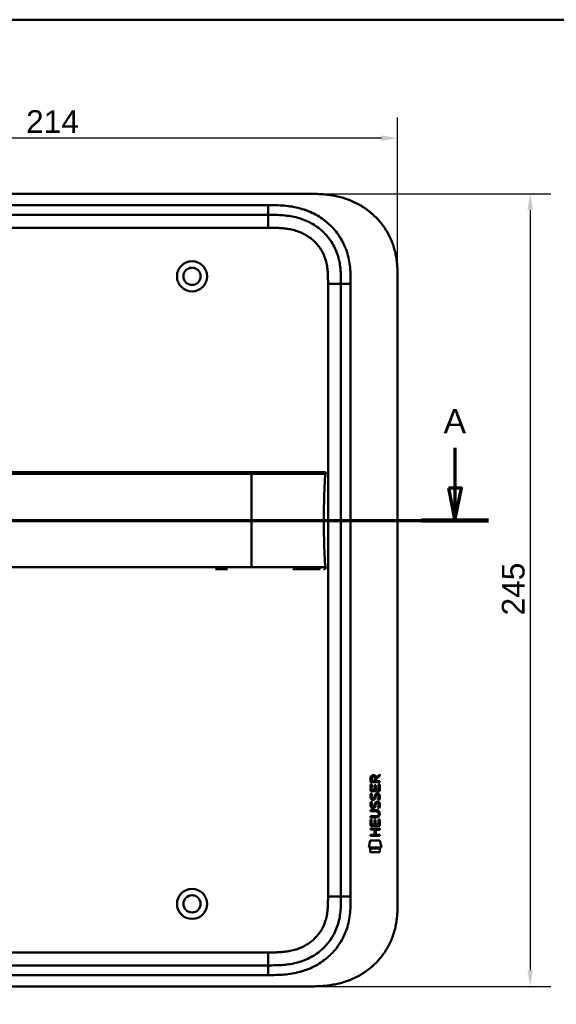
# Model space of a CAD drawing. Header units: millimetres. Extents: x 20 to 833, y 20 to 574.
# Tile 7 of 22: x 186 to 352, y 270 to 574. Entities that reach past the tile are written whole.
import ezdxf

# ---------------------------------------------------------------- set-up
doc = ezdxf.new("R2010")
doc.units = ezdxf.units.MM
doc.header["$LTSCALE"] = 2
for name, color, linetype, lineweight in [('Bemaßungen(DIN)', 7, 'Continuous', 25), ('Schnittansichtslinien(DIN)', 7, 'Continuous', 70), ('Sichtbare Kanten(DIN)', 7, 'Continuous', 50), ('Sichtbare tangentiale Kanten(DIN)', 7, 'Continuous', 50), ('Skizziergeometrie(DIN)', 7, 'Continuous', 50)]:
    doc.layers.add(name, color=color, linetype=linetype, lineweight=lineweight)
doc.styles.add('Aktuell-DINGroßer Text', font='arial.ttf')
doc.styles.add('STANDARD-DIN~0', font='arial.ttf')
doc.dimstyles.new('CAD-LAN', dxfattribs={"dimscale": 2, "dimtxt": 3.5, "dimasz": 2.5, "dimexe": 3.175, "dimexo": 0, "dimgap": 0.8, "dimtad": 1, "dimrnd": 1e-08, "dimtxsty": 'STANDARD-DIN~0', "dimcen": 0.09, "dimdle": 10, "dimclrd": 250, "dimclre": 250, "dimclrt": 250, "dimadec": 0, "dimazin": 2, "dimtfac": 1, "dimtmove": 0, "dimatfit": 3, "dimfxl": 1, "dimtolj": 1, "dimtzin": 0, "dimlwd": 25, "dimlwe": 25, "dimarcsym": 0})

# ---------------------------------------------------------------- blocks, each defined once
blk = doc.blocks.new('Ränder Standardrahmen')
at = {"layer": 'Skizziergeometrie(DIN)', "flags": 128}
blk.add_lwpolyline([(10, 10), (10, 287), (410, 287), (410, 10), (10, 10)], dxfattribs=at)
blk = doc.blocks.new('*D21')
at = {"layer": 'Bemaßungen(DIN)', "color": 250, "linetype": 'Continuous', "lineweight": 25, "true_color": 0x3f3f3f, "transparency": 16777216}
for p, q in [((88.53, 493.38), (88.53, 543.73)), ((302.53, 493.38), (302.53, 543.73)), ((297.53, 537.38), (93.53, 537.38))]:
    blk.add_line(p, q, dxfattribs=at)
at = {"layer": 'Bemaßungen(DIN)', "color": 250, "linetype": 'Continuous', "true_color": 0x3f3f3f, "transparency": 16777216}
for points in [[(93.53, 538.21), (93.53, 536.55), (88.53, 537.38)], [(297.53, 538.21), (297.53, 536.55), (302.53, 537.38)]]:
    blk.add_solid(points, dxfattribs=at)
at = {"layer": 'Defpoints', "color": 0, "linetype": 'Continuous', "transparency": 16777216}
for p in [(88.53, 537.38), (88.53, 493.38), (302.53, 493.38)]:
    blk.add_point(p, dxfattribs=at)
at = {"layer": 'Bemaßungen(DIN)', "color": 250, "linetype": 'Continuous', "lineweight": 25, "true_color": 0x3f3f3f, "transparency": 16777216, "insert": (187.75, 546.01), "char_height": 7, "attachment_point": 1, "style": 'STANDARD-DIN~0'}
blk.add_mtext('\\A1;214', dxfattribs=at)
blk = doc.blocks.new('*D22')
at = {"layer": 'Bemaßungen(DIN)', "color": 250, "linetype": 'Continuous', "lineweight": 25, "true_color": 0x3f3f3f, "transparency": 16777216}
for p, q in [((275.49, 520.16), (349.84, 520.16)), ((343.49, 515.16), (343.49, 280.16)), ((275.49, 275.16), (349.84, 275.16))]:
    blk.add_line(p, q, dxfattribs=at)
at = {"layer": 'Bemaßungen(DIN)', "color": 250, "linetype": 'Continuous', "true_color": 0x3f3f3f, "transparency": 16777216}
for points in [[(342.66, 515.16), (344.32, 515.16), (343.49, 520.16)], [(342.66, 280.16), (344.32, 280.16), (343.49, 275.16)]]:
    blk.add_solid(points, dxfattribs=at)
at = {"layer": 'Defpoints', "color": 0, "linetype": 'Continuous', "transparency": 16777216}
for p in [(275.49, 520.16), (275.49, 275.16), (343.49, 275.16)]:
    blk.add_point(p, dxfattribs=at)
at = {"layer": 'Bemaßungen(DIN)', "color": 250, "linetype": 'Continuous', "lineweight": 25, "true_color": 0x3f3f3f, "transparency": 16777216, "insert": (334.74, 389.84), "char_height": 7, "attachment_point": 1, "rotation": 90, "style": 'STANDARD-DIN~0'}
blk.add_mtext('\\A1;245', dxfattribs=at)
blk = doc.blocks.new('2DTransSchnitt0')
at = {"layer": 'Schnittansichtslinien(DIN)', "linetype": 'Continuous'}
for p, q in [((32.77, 220.84), (32.77, 214.59)), ((160.12, 220.84), (160.12, 214.59)), ((31.77, 214.59), (32.77, 209.59)), ((33.77, 214.59), (31.77, 214.59)), ((32.77, 214.59), (32.77, 209.59)), ((32.77, 209.59), (33.77, 214.59)), ((159.12, 214.59), (160.12, 209.59)), ((161.12, 214.59), (159.12, 214.59)), ((160.12, 214.59), (160.12, 209.59)), ((160.12, 209.59), (161.12, 214.59)), ((27.61, 209.59), (165.28, 209.59))]:
    blk.add_line(p, q, dxfattribs=at)
at = {"layer": 'Schnittansichtslinien(DIN)', "linetype": 'Continuous', "lineweight": 140}
for p, q in [((27.61, 209.59), (37.93, 209.59)), ((154.96, 209.59), (165.28, 209.59))]:
    blk.add_line(p, q, dxfattribs=at)
at = {"layer": 'Schnittansichtslinien(DIN)', "linetype": 'Continuous', "flags": 128}
for points in [[(31.77, 214.59), (32.77, 209.59), (33.77, 214.59), (31.77, 214.59)], [(159.12, 214.59), (160.12, 209.59), (161.12, 214.59), (159.12, 214.59)]]:
    blk.add_lwpolyline(points, dxfattribs=at)
at = {"layer": 'Schnittansichtslinien(DIN)'}
for points in [[(31.77, 214.59), (32.77, 209.59), (33.77, 214.59), (31.77, 214.59)], [(159.12, 214.59), (160.12, 209.59), (161.12, 214.59), (159.12, 214.59)]]:
    blk.add_solid(points, dxfattribs=at)
at = {"layer": 'Schnittansichtslinien(DIN)', "char_height": 3.73, "attachment_point": 7, "style": 'Aktuell-DINGroßer Text'}
for insert in [(31.01, 223.09), (158.37, 223.09)]:
    blk.add_mtext('A', dxfattribs=dict(at, insert=insert))

msp = doc.modelspace()

# ---------------------------------------------------------------- linework, layer by layer
at = {"layer": 'Sichtbare Kanten(DIN)'}
for p, q in [((275.489, 520.163), (116.566, 520.163)), ((262.489, 513.663), (117.566, 513.663)), ((302.527, 493.379), (302.527, 301.948)), ((285.027, 302.948), (285.027, 492.379)), ((249.995, 404.175), (246.242, 404.175)), ((294.168, 338.25), (294.17, 339.563)), ((297.026, 338.248), (294.168, 338.25)), ((294.518, 339.519), (294.518, 338.631)), ((294.518, 338.631), (295.535, 338.63)), ((295.535, 338.63), (295.536, 339.519)), ((295.833, 339.879), (297.028, 340.669)), ((295.886, 339.48), (295.885, 338.63)), ((295.885, 338.63), (297.027, 338.629)), ((297.028, 340.235), (295.886, 339.48)), ((297.027, 338.629), (297.026, 338.248)), ((297.028, 340.669), (297.028, 340.235)), ((294.166, 335.52), (294.167, 337.524)), ((297.024, 335.517), (294.166, 335.52)), ((294.167, 337.524), (294.516, 337.524)), ((294.516, 337.524), (294.514, 335.896)), ((294.514, 335.896), (295.409, 335.896)), ((295.409, 335.896), (295.41, 337.343)), ((295.41, 337.343), (295.759, 337.342)), ((295.759, 337.342), (295.757, 335.895)), ((295.757, 335.895), (296.676, 335.895)), ((296.676, 335.895), (296.677, 337.542)), ((296.677, 337.542), (297.026, 337.541)), ((297.026, 337.541), (297.024, 335.517)), ((294.335, 332.199), (294.674, 332.099)), ((294.337, 334.746), (294.676, 334.645)), ((294.534, 333.414), (294.541, 333.397)), ((295.218, 333.316), (295.228, 333.333)), ((296.264, 331.896), (296.252, 331.896)), ((296.266, 334.443), (296.254, 334.443)), ((294.161, 329.669), (295.807, 329.668)), ((294.161, 329.292), (294.161, 329.669)), ((295.83, 329.291), (294.161, 329.292)), ((294.532, 330.868), (294.539, 330.85)), ((295.216, 330.77), (295.226, 330.787)), ((294.157, 324.782), (294.159, 326.786)), ((294.159, 327.734), (295.829, 327.733)), ((294.159, 327.357), (294.159, 327.734)), ((295.805, 327.356), (294.159, 327.357)), ((294.159, 326.786), (294.507, 326.786)), ((294.507, 326.786), (294.506, 325.159)), ((295.4, 325.158), (295.402, 326.605)), ((295.402, 326.605), (295.75, 326.605)), ((295.75, 326.605), (295.749, 325.158)), ((296.667, 325.157), (296.669, 326.804)), ((296.669, 326.804), (297.017, 326.804)), ((296.71, 328.506), (296.71, 328.515)), ((297.017, 326.804), (297.016, 324.78)), ((294.155, 323.611), (294.155, 323.988)), ((294.155, 323.988), (297.014, 323.986)), ((295.398, 323.61), (294.155, 323.611)), ((297.016, 324.78), (294.157, 324.782)), ((294.506, 325.159), (295.4, 325.158)), ((295.397, 322.053), (295.398, 323.61)), ((295.749, 325.158), (296.667, 325.157)), ((295.754, 323.61), (295.753, 322.053)), ((297.013, 323.609), (295.754, 323.61)), ((297.014, 323.986), (297.013, 323.609)), ((293.622, 318.1), (294.081, 320.232)), ((294.081, 320.232), (297.087, 320.23)), ((294.153, 321.677), (294.154, 322.054)), ((297.012, 321.674), (294.153, 321.677)), ((294.154, 322.054), (295.397, 322.053)), ((295.753, 322.053), (297.012, 322.051)), ((297.012, 322.051), (297.012, 321.674)), ((297.087, 320.23), (297.537, 318.096)), ((297.537, 318.096), (293.622, 318.1)), ((294.081, 316.672), (294.082, 317.814)), ((297.078, 316.669), (294.081, 316.672)), ((294.082, 317.814), (297.079, 317.811)), ((297.079, 317.811), (297.078, 316.669)), ((117.566, 281.663), (262.489, 281.663)), ((116.566, 275.163), (275.489, 275.163))]:
    msp.add_line(p, q, dxfattribs=at)
for centre, radius in [((239.027, 494.663), 4.65), ((239.027, 494.663), 2.65), ((239.027, 300.663), 4.65), ((239.027, 300.663), 2.65)]:
    msp.add_circle(centre, radius, dxfattribs=at)
for centre, major_axis, ratio, start_param, end_param in [((295.697, 338.747), (0.976, -1.274), 0.5180415, 2.7627686, 3.7355131), ((294.304, 338.666), (1.242, 1.64), 0.5994938, 5.878165, 6.7089725), ((295.8, 336.525), (1.103, 3.296), 0.2312948, 2.8124619, 2.8734213), ((295.279, 334.208), (0.574, 1.004), 0.5438409, 2.7534304, 3.2137241), ((295.159, 333.341), (0.098, 0.139), 0.3641716, 4.4844927, 4.7925708), ((295.605, 330.211), (0.838, 1.64), 0.4594521, 5.9760112, 6.497704), ((295.606, 332.756), (0.839, 1.642), 0.4591024, 5.9761877, 6.4975755), ((295.884, 334.225), (1.192, 3.54), 0.2215161, 2.8263053, 2.8854462), ((295.285, 331.67), (0.583, 1.012), 0.541605, 2.7569093, 3.2147406), ((295.157, 330.794), (0.098, 0.139), 0.3641716, 4.4844927, 4.7925708), ((291.986, 324.994), (4.814, 4.313), 0.3742661, 5.9599282, 6.6783921), ((291.989, 332.038), (4.808, -4.323), 0.3742014, 5.888113, 6.6064523), ((273.277, 348.342), (23.266, -20.361), 0.1371339, 6.127502, 6.402435)]:
    msp.add_ellipse(centre, major_axis=major_axis, ratio=ratio, start_param=start_param, end_param=end_param, dxfattribs=at)
for points, knots in [([(302.527, 493.379), (302.527, 493.933), (302.527, 495.05), (302.494, 496.464), (302.417, 497.89), (302.313, 499.039), (302.118, 500.478), (301.903, 501.63), (301.555, 503.064), (301.209, 504.203), (300.689, 505.607), (300.201, 506.713), (299.503, 508.063), (298.874, 509.115), (298.002, 510.384), (297.238, 511.361), (296.206, 512.526), (295.321, 513.409), (294.147, 514.445), (293.157, 515.218), (291.865, 516.107), (290.79, 516.755), (289.405, 517.484), (288.267, 518), (286.817, 518.561), (285.637, 518.942), (284.147, 519.337), (282.947, 519.589), (281.443, 519.831), (280.24, 519.969), (278.742, 520.084), (277.253, 520.148), (276.074, 520.161), (275.489, 520.163)], [0.02325842, 0.02325842, 0.02325842, 0.02325842, 0.06395557, 0.10465272, 0.12500129, 0.16569844, 0.18604701, 0.22674416, 0.24709273, 0.28778988, 0.30813845, 0.3488356, 0.36918417, 0.40988132, 0.43022989, 0.47092704, 0.49127561, 0.53197276, 0.55232133, 0.59301848, 0.61336705, 0.6540642, 0.67441277, 0.71510992, 0.73545849, 0.77615564, 0.79650421, 0.83720136, 0.85754993, 0.89824708, 0.91859565, 0.9592928, 0.99998994, 0.99998994, 0.99998994, 0.99998994]), ([(285.027, 492.379), (285.027, 493.179), (285.026, 494.763), (284.895, 497.069), (284.566, 499.286), (283.818, 502.115), (282.259, 505.393), (279.429, 508.736), (275.845, 511.279), (272.41, 512.641), (269.493, 513.278), (267.228, 513.555), (264.891, 513.662), (263.294, 513.663), (262.489, 513.663)], [0, 0, 0, 0, 0.2435013, 0.4870027, 0.730504, 0.9740054, 1.4610081, 1.9480107, 2.4350134, 2.9220161, 3.1655175, 3.4090188, 3.6525201, 3.8960223, 3.8960223, 3.8960223, 3.8960223]), ([(270.256, 434.176), (269.826, 434.176), (269.386, 434.176), (268.936, 434.176), (266.405, 434.176), (263.664, 434.176), (260.923, 434.176), (258.673, 434.176), (256.403, 434.176), (254.133, 434.176), (244.029, 434.176), (233.879, 434.176), (223.757, 434.176), (206.848, 434.176), (189.923, 434.176), (173.01, 434.176), (164.553, 434.176), (156.094, 434.176), (147.636, 434.176), (143.407, 434.176), (139.18, 434.176), (134.95, 434.176), (132.286, 434.176), (129.61, 434.176), (126.963, 434.176), (125.409, 434.176), (123.875, 434.176), (122.328, 434.176), (121.966, 434.176), (121.609, 434.176), (121.237, 434.176)], [4.0756562, 4.0756562, 4.0756562, 4.0756562, 4.2235005, 4.2235005, 4.2235005, 5.0551855, 5.0551855, 5.0551855, 5.7376751, 5.7376751, 5.7376751, 8.7756456, 8.7756456, 8.7756456, 13.8502555, 13.8502555, 13.8502555, 16.3875605, 16.3875605, 16.3875605, 17.6562129, 17.6562129, 17.6562129, 18.4553381, 18.4553381, 18.4553381, 18.9248654, 18.9248654, 18.9248654, 19.0347624, 19.0347624, 19.0347624, 19.0347624]), ([(270.259, 434.176), (270.259, 434.176), (270.259, 434.176), (270.264, 434.176), (270.268, 434.176), (270.28, 434.176), (270.289, 434.176), (270.318, 434.176), (270.339, 434.176), (270.417, 434.176), (270.473, 434.176), (270.828, 434.176), (271.123, 434.176), (271.604, 434.176), (271.794, 434.176), (272.044, 434.176), (272.106, 434.176), (272.178, 434.176), (272.187, 434.176), (272.201, 434.176), (272.205, 434.176), (272.209, 434.176), (272.209, 434.176), (272.209, 434.176)], [0, 0, 0, 0, 0.00002188, 0.00002188, 0.00142246, 0.00142246, 0.0042236, 0.0042236, 0.01131401, 0.01131401, 0.03022206, 0.03022206, 0.1311141, 0.1311141, 0.19835722, 0.19835722, 0.22076699, 0.22076699, 0.22426842, 0.22426842, 0.225669, 0.225669, 0.22569088, 0.22569088, 0.22569088, 0.22569088]), ([(279.732, 434.176), (279.732, 434.176), (279.732, 434.176), (279.732, 434.176), (279.733, 434.175), (279.732, 434.175), (279.732, 434.176), (279.732, 434.178), (279.733, 434.176), (279.734, 434.175), (279.734, 434.175), (279.735, 434.176), (279.735, 434.177), (279.736, 434.177), (279.737, 434.175), (279.738, 434.176), (279.738, 434.176), (279.738, 434.176), (279.739, 434.176), (279.739, 434.176), (279.74, 434.176), (279.74, 434.176), (279.741, 434.176), (279.742, 434.176), (279.743, 434.176), (279.744, 434.176), (279.745, 434.176), (279.746, 434.176), (279.747, 434.176), (279.749, 434.176), (279.75, 434.176), (279.751, 434.176), (279.752, 434.176), (279.753, 434.176), (279.754, 434.176), (279.756, 434.176), (279.757, 434.176), (279.758, 434.176), (279.759, 434.176), (279.76, 434.176), (279.762, 434.176), (279.763, 434.176), (279.764, 434.176), (279.765, 434.176), (279.767, 434.176), (279.768, 434.176), (279.769, 434.176), (279.77, 434.176), (279.772, 434.176), (279.773, 434.176), (279.774, 434.176), (279.776, 434.176), (279.777, 434.176), (279.778, 434.176), (279.78, 434.176), (279.795, 434.176), (279.795, 434.176), (278.945, 434.176), (278.352, 434.176), (277.305, 434.176), (275.795, 434.176), (274.778, 434.176), (273.564, 434.176), (272.2, 434.176)], [0, 0, 0, 0, 0.0025183, 0.0025183, 0.0025183, 0.0949441, 0.0949441, 0.0949441, 0.1873699, 0.1873699, 0.1873699, 0.2797957, 0.2797957, 0.2797957, 0.3722215, 0.3722215, 0.3722215, 0.4184344, 0.4184344, 0.4184344, 0.4646473, 0.4646473, 0.4646473, 0.5570732, 0.5570732, 0.5570732, 0.649499, 0.649499, 0.649499, 0.7419248, 0.7419248, 0.7419248, 0.8343506, 0.8343506, 0.8343506, 0.9267764, 0.9267764, 0.9267764, 1.0192022, 1.0192022, 1.0192022, 1.111628, 1.111628, 1.111628, 1.2040539, 1.2040539, 1.2040539, 1.2964797, 1.2964797, 1.2964797, 1.3889055, 1.3889055, 1.3889055, 1.4813313, 1.4813313, 1.4813313, 2.5715522, 2.5715522, 2.5715522, 3.3314242, 3.3314242, 3.3314242, 3.8432409, 3.8432409, 3.8432409, 3.8432409]), ([(279.744, 434.176), (279.744, 434.176), (279.744, 434.176), (279.747, 434.176), (279.749, 434.176), (279.755, 434.176), (279.759, 434.176), (279.769, 434.176), (279.775, 434.176), (279.786, 434.176), (279.792, 434.176), (279.798, 434.176)], [0, 0, 0, 0, 0.0000178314, 0.0000178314, 0.0007794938, 0.0007794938, 0.0018252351, 0.0018252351, 0.0037615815, 0.0037615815, 0.0056120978, 0.0056120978, 0.0056120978, 0.0056120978]), ([(279.751, 434.176), (279.751, 434.176), (279.751, 434.176), (279.751, 434.176), (279.751, 434.176), (279.751, 434.176), (279.752, 434.176), (279.753, 434.176), (279.753, 434.176), (279.758, 434.176), (279.762, 434.176), (279.774, 434.176), (279.78, 434.176), (279.787, 434.176), (279.789, 434.176), (279.79, 434.176)], [0, 0, 0, 0, 0.0000222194, 0.0000222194, 0.0000666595, 0.0000666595, 0.0001555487, 0.0001555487, 0.000333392, 0.000333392, 0.0016342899, 0.0016342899, 0.0041648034, 0.0041648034, 0.0047801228, 0.0047801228, 0.0047801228, 0.0047801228]), ([(279.758, 434.176), (279.758, 434.176), (279.758, 434.176), (279.758, 434.176), (279.758, 434.176), (279.759, 434.176), (279.759, 434.176), (279.761, 434.176), (279.762, 434.176), (279.764, 434.176), (279.766, 434.176), (279.769, 434.176), (279.77, 434.176), (279.774, 434.176), (279.776, 434.176), (279.78, 434.176), (279.781, 434.176), (279.783, 434.176)], [0, 0, 0, 0, 0.0000111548, 0.0000111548, 0.0000825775, 0.0000825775, 0.0002255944, 0.0002255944, 0.0005124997, 0.0005124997, 0.0010879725, 0.0010879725, 0.0016605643, 0.0016605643, 0.002791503, 0.002791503, 0.0035732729, 0.0035732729, 0.0035732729, 0.0035732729]), ([(279.761, 419.175), (279.761, 423.012), (279.805, 426.826), (279.956, 429.775), (280.033, 431.277), (280.139, 432.559), (280.296, 433.565)], [0, 0, 0, 0, 0.30888536, 0.30888536, 0.30888536, 0.4662495, 0.4662495, 0.4662495, 0.4662495]), ([(279.783, 434.176), (279.783, 434.176), (279.783, 434.176), (279.783, 434.176), (279.784, 434.176), (279.784, 434.176), (279.784, 434.176), (279.785, 434.176), (279.785, 434.176), (279.788, 434.176), (279.79, 434.176), (279.795, 434.176), (279.797, 434.176), (279.803, 434.176), (279.805, 434.176), (279.818, 434.176), (279.821, 434.176), (279.828, 434.176), (279.831, 434.176), (279.836, 434.176), (279.84, 434.176), (279.85, 434.176), (279.858, 434.176), (279.88, 434.175), (279.896, 434.175), (279.973, 434.172), (280.035, 434.166), (280.124, 434.14), (280.153, 434.128), (280.206, 434.097), (280.231, 434.077), (280.272, 434.031), (280.288, 434.003), (280.311, 433.946), (280.318, 433.915), (280.326, 433.854), (280.327, 433.824), (280.324, 433.717), (280.312, 433.641), (280.3, 433.565)], [0, 0, 0, 0, 0.00028677, 0.00028677, 0.00085963, 0.00085963, 0.00200522, 0.00200522, 0.00429634, 0.00429634, 0.02262582, 0.02262582, 0.03179275, 0.03179275, 0.04109082, 0.04109082, 0.04341208, 0.04341208, 0.04456569, 0.04456569, 0.0457191, 0.0457191, 0.04803012, 0.04803012, 0.05262124, 0.05262124, 0.07113734, 0.07113734, 0.08037876, 0.08037876, 0.08967939, 0.08967939, 0.09896721, 0.09896721, 0.10819296, 0.10819296, 0.11738064, 0.11738064, 0.14030941, 0.14030941, 0.14030941, 0.14030941]), ([(279.761, 419.175), (279.761, 415.339), (279.805, 411.524), (279.956, 408.576), (280.033, 407.074), (280.139, 405.793), (280.296, 404.786)], [0, 0, 0, 0, 0.30889062, 0.30889062, 0.30889062, 0.46621578, 0.46621578, 0.46621578, 0.46621578]), ([(277.339, 404.175), (276.825, 404.175), (276.365, 404.175), (275.796, 404.175), (275.796, 404.175), (275.796, 404.175), (275.795, 404.175), (275.795, 404.175), (275.795, 404.175), (275.794, 404.175), (275.793, 404.175), (275.777, 404.175), (275.761, 404.175), (275.724, 404.175), (275.702, 404.175), (275.624, 404.175), (275.566, 404.175), (275.352, 404.175), (275.192, 404.175), (274.972, 404.175), (274.917, 404.175), (273.729, 404.175), (272.377, 404.175), (270.735, 404.175), (270.555, 404.175), (270.339, 404.175), (270.305, 404.175), (270.267, 404.175), (270.264, 404.175), (270.261, 404.175), (270.26, 404.175), (270.26, 404.175), (270.26, 404.175), (270.259, 404.175), (270.259, 404.175), (270.259, 404.175), (270.259, 404.175), (270.259, 404.175)], [0, 0, 0, 0, 0.2888434, 0.2888434, 0.2888555, 0.2888555, 0.2889037, 0.2889037, 0.2890003, 0.2890003, 0.2893864, 0.2893864, 0.2972061, 0.2972061, 0.3076323, 0.3076323, 0.3354365, 0.3354365, 0.409599, 0.409599, 0.4343137, 0.4343137, 0.9352187, 0.9352187, 0.9962242, 0.9962242, 1.0076608, 1.0076608, 1.008733, 1.008733, 1.0088295, 1.0088295, 1.0088778, 1.0088778, 1.0089019, 1.0089019, 1.008914, 1.008914, 1.008914, 1.008914]), ([(278.61, 404.175), (278.61, 404.175), (278.61, 404.175), (278.61, 404.175), (278.61, 404.175), (278.61, 404.175), (278.609, 404.175), (278.609, 404.175), (278.608, 404.175), (278.607, 404.175), (278.606, 404.175), (278.604, 404.175), (278.602, 404.175), (278.582, 404.175), (278.564, 404.175), (278.52, 404.175), (278.495, 404.175), (278.401, 404.175), (278.328, 404.175), (278.152, 404.175), (278.045, 404.175), (277.894, 404.175), (277.856, 404.175), (277.719, 404.175), (277.616, 404.175), (277.469, 404.175), (277.429, 404.175), (277.372, 404.175), (277.356, 404.175), (277.34, 404.175), (277.34, 404.175), (277.339, 404.175), (277.339, 404.175), (277.339, 404.175)], [0, 0, 0, 0, 0.00002838, 0.00002838, 0.00008514, 0.00008514, 0.00019867, 0.00019867, 0.00065277, 0.00065277, 0.00156097, 0.00156097, 0.00328513, 0.00328513, 0.02167639, 0.02167639, 0.04619826, 0.04619826, 0.11159781, 0.11159781, 0.19880871, 0.19880871, 0.22787204, 0.22787204, 0.30054296, 0.30054296, 0.32778981, 0.32778981, 0.33800713, 0.33800713, 0.33824659, 0.33824659, 0.33826078, 0.33826078, 0.33826078, 0.33826078]), ([(279.892, 404.176), (279.866, 404.175), (279.839, 404.174), (279.792, 404.174), (279.772, 404.174), (279.746, 404.174), (279.74, 404.174), (279.733, 404.174), (279.733, 404.174), (279.733, 404.174), (279.732, 404.174), (279.732, 404.174)], [0.159826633, 0.159826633, 0.159826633, 0.159826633, 0.167747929, 0.167747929, 0.174016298, 0.174016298, 0.175896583, 0.175896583, 0.175984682, 0.175984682, 0.176039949, 0.176039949, 0.176039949, 0.176039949]), ([(279.798, 404.175), (279.794, 404.175), (279.79, 404.175), (279.773, 404.175), (279.759, 404.175), (279.745, 404.175), (279.744, 404.175), (279.744, 404.175), (279.744, 404.175), (279.744, 404.175), (279.744, 404.175), (279.744, 404.175)], [0.1063680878, 0.1063680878, 0.1063680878, 0.1063680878, 0.1076624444, 0.1076624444, 0.1118780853, 0.1118780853, 0.1119328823, 0.1119328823, 0.111953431, 0.111953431, 0.1119649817, 0.1119649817, 0.1119649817, 0.1119649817]), ([(279.79, 404.175), (279.784, 404.175), (279.778, 404.175), (279.769, 404.175), (279.766, 404.175), (279.761, 404.175), (279.758, 404.175), (279.754, 404.175), (279.753, 404.175), (279.752, 404.175), (279.751, 404.175), (279.751, 404.175), (279.751, 404.175), (279.75, 404.175), (279.75, 404.175), (279.75, 404.175)], [0.0954974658, 0.0954974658, 0.0954974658, 0.0954974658, 0.0980683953, 0.0980683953, 0.0989366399, 0.0989366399, 0.0997885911, 0.0997885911, 0.1001419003, 0.1001419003, 0.1002300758, 0.1002300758, 0.1002741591, 0.1002741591, 0.1002851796, 0.1002851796, 0.1002851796, 0.1002851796]), ([(280.3, 404.786), (280.316, 404.684), (280.334, 404.579), (280.32, 404.449), (280.315, 404.423), (280.3, 404.377), (280.291, 404.357), (280.27, 404.321), (280.258, 404.304), (280.229, 404.274), (280.213, 404.26), (280.161, 404.225), (280.12, 404.21), (280.039, 404.189), (279.998, 404.183), (279.938, 404.178), (279.919, 404.177), (279.886, 404.176), (279.871, 404.176), (279.852, 404.176), (279.848, 404.176), (279.838, 404.176), (279.834, 404.175), (279.827, 404.175), (279.824, 404.175), (279.811, 404.175), (279.808, 404.175), (279.799, 404.175), (279.796, 404.175), (279.791, 404.175), (279.789, 404.175), (279.785, 404.175), (279.785, 404.175), (279.784, 404.175), (279.784, 404.175), (279.783, 404.175), (279.783, 404.175), (279.782, 404.175), (279.782, 404.175), (279.782, 404.175)], [0, 0, 0, 0, 0.0311277, 0.0311277, 0.03911556, 0.03911556, 0.04551701, 0.04551701, 0.05176502, 0.05176502, 0.05801202, 0.05801202, 0.07063282, 0.07063282, 0.08310354, 0.08310354, 0.08876398, 0.08876398, 0.09302208, 0.09302208, 0.0945824, 0.0945824, 0.09615429, 0.09615429, 0.09772199, 0.09772199, 0.10409523, 0.10409523, 0.11652864, 0.11652864, 0.13514677, 0.13514677, 0.13863752, 0.13863752, 0.14018957, 0.14018957, 0.14028665, 0.14028665, 0.14033603, 0.14033603, 0.14033603, 0.14033603]), ([(296.71, 328.515), (296.71, 328.562), (296.708, 328.609), (296.692, 328.744), (296.669, 328.832), (296.595, 328.982), (296.548, 329.044), (296.428, 329.15), (296.358, 329.19), (296.141, 329.273), (295.981, 329.291), (295.83, 329.291)], [0, 0, 0, 0, 0.01400423, 0.01400423, 0.0408947, 0.0408947, 0.06439039, 0.06439039, 0.08887549, 0.08887549, 0.13413559, 0.13413559, 0.13413559, 0.13413559]), ([(262.489, 281.663), (263.294, 281.663), (264.891, 281.664), (267.228, 281.772), (269.493, 282.048), (272.41, 282.686), (275.845, 284.048), (279.429, 286.591), (282.259, 289.933), (283.818, 293.212), (284.566, 296.04), (284.895, 298.258), (285.026, 300.564), (285.027, 302.148), (285.027, 302.948)], [59.6158828, 59.6158828, 59.6158828, 59.6158828, 59.8593849, 60.1028861, 60.3463874, 60.5898887, 61.0768912, 61.5638938, 62.0508963, 62.5378989, 62.7814001, 63.0249014, 63.2684027, 63.5119054, 63.5119054, 63.5119054, 63.5119054]), ([(275.489, 275.163), (276.074, 275.166), (277.253, 275.179), (278.742, 275.243), (280.24, 275.357), (281.443, 275.496), (282.947, 275.738), (284.148, 275.99), (285.637, 276.385), (286.817, 276.766), (288.267, 277.326), (289.405, 277.843), (290.79, 278.571), (291.865, 279.22), (293.157, 280.109), (294.147, 280.881), (295.321, 281.918), (296.206, 282.801), (297.238, 283.965), (298.002, 284.942), (298.874, 286.212), (299.503, 287.263), (300.201, 288.613), (300.689, 289.719), (301.209, 291.124), (301.555, 292.262), (301.903, 293.696), (302.118, 294.848), (302.313, 296.288), (302.417, 297.436), (302.494, 298.862), (302.527, 300.277), (302.527, 301.393), (302.527, 301.948)], [0.00000689, 0.00000689, 0.00000689, 0.00000689, 0.0407043, 0.08140172, 0.10175042, 0.14244784, 0.16279654, 0.20349396, 0.22384266, 0.26454008, 0.28488878, 0.3255862, 0.3459349, 0.38663232, 0.40698102, 0.44767844, 0.46802714, 0.50872456, 0.52907326, 0.56977068, 0.59011938, 0.6308168, 0.6511655, 0.69186291, 0.71221162, 0.75290903, 0.77325774, 0.81395515, 0.83430386, 0.87500127, 0.89534998, 0.93604739, 0.97674481, 0.97674481, 0.97674481, 0.97674481])]:
    msp.add_open_spline(points, degree=3, knots=knots, dxfattribs=at)
for points in [[(279.732, 434.177), (279.733, 434.177), (279.734, 434.177), (279.735, 434.177)], [(279.732, 434.176), (279.732, 434.176), (279.732, 434.176), (279.732, 434.176)], [(279.736, 434.177), (279.757, 434.176), (279.779, 434.176), (279.802, 434.176)], [(294.17, 339.563), (294.184, 340.005), (294.416, 340.467), (295.029, 340.466)], [(295.536, 339.519), (295.536, 339.792), (295.449, 340.117), (295.034, 340.117)], [(296.139, 334.805), (296.427, 334.843), (296.709, 334.743), (296.903, 334.426)], [(294.214, 333.267), (294.123, 333.508), (294.094, 333.741), (294.136, 334.07)], [(294.134, 331.523), (294.152, 331.662), (294.193, 331.869), (294.264, 332.042)], [(294.136, 334.07), (294.154, 334.209), (294.195, 334.416), (294.266, 334.589)], [(294.773, 332.807), (294.55, 332.84), (294.32, 332.985), (294.214, 333.267)], [(294.264, 332.042), (294.284, 332.092), (294.335, 332.199), (294.335, 332.199)], [(294.266, 334.589), (294.286, 334.638), (294.337, 334.746), (294.337, 334.746)], [(294.521, 334.181), (294.457, 333.928), (294.451, 333.704), (294.509, 333.488)], [(294.674, 332.099), (294.674, 332.099), (294.554, 331.772), (294.519, 331.634)], [(294.676, 334.645), (294.676, 334.645), (294.556, 334.319), (294.521, 334.181)], [(294.746, 333.184), (294.893, 333.124), (295.081, 333.16), (295.186, 333.275)], [(294.928, 332.794), (294.827, 332.795), (294.806, 332.802), (294.773, 332.807)], [(295.556, 333.158), (295.44, 332.949), (295.245, 332.79), (294.928, 332.794)], [(295.228, 333.333), (295.297, 333.443), (295.354, 333.606), (295.409, 333.852)], [(295.407, 331.305), (295.491, 331.673), (295.593, 331.884), (295.734, 332.052)], [(295.409, 333.852), (295.493, 334.219), (295.595, 334.431), (295.736, 334.598)], [(295.748, 333.701), (295.694, 333.461), (295.632, 333.296), (295.556, 333.158)], [(295.734, 332.052), (295.827, 332.162), (295.958, 332.234), (296.137, 332.258)], [(295.736, 334.598), (295.829, 334.709), (295.96, 334.781), (296.139, 334.805)], [(295.797, 333.9), (295.789, 333.87), (295.749, 333.704), (295.748, 333.701)], [(295.981, 331.778), (295.91, 331.69), (295.85, 331.551), (295.795, 331.353)], [(295.983, 334.325), (295.912, 334.236), (295.852, 334.098), (295.797, 333.9)], [(296.252, 331.896), (296.13, 331.896), (296.055, 331.863), (295.981, 331.778)], [(296.254, 334.443), (296.132, 334.443), (296.057, 334.41), (295.983, 334.325)], [(296.137, 332.258), (296.425, 332.297), (296.707, 332.196), (296.901, 331.88)], [(296.458, 332.86), (296.458, 332.86), (296.613, 333.114), (296.672, 333.399)], [(296.827, 332.773), (296.806, 332.778), (296.458, 332.86), (296.458, 332.86)], [(296.672, 333.399), (296.741, 333.732), (296.74, 334.008), (296.634, 334.205)], [(297.051, 333.492), (297.021, 333.16), (296.863, 332.831), (296.827, 332.773)], [(296.901, 331.88), (297.011, 331.699), (297.065, 331.48), (297.065, 331.211)], [(296.903, 334.426), (297.013, 334.246), (297.067, 334.027), (297.067, 333.757)], [(297.067, 333.757), (297.067, 333.672), (297.06, 333.586), (297.051, 333.492)], [(294.212, 330.721), (294.121, 330.961), (294.092, 331.195), (294.134, 331.523)], [(294.771, 330.26), (294.548, 330.293), (294.318, 330.438), (294.212, 330.721)], [(294.519, 331.634), (294.455, 331.382), (294.449, 331.158), (294.507, 330.942)], [(294.744, 330.638), (294.891, 330.578), (295.079, 330.613), (295.184, 330.728)], [(294.926, 330.247), (294.825, 330.249), (294.804, 330.255), (294.771, 330.26)], [(295.554, 330.612), (295.438, 330.402), (295.243, 330.243), (294.926, 330.247)], [(295.226, 330.787), (295.295, 330.896), (295.352, 331.06), (295.407, 331.305)], [(295.746, 331.155), (295.692, 330.915), (295.629, 330.75), (295.554, 330.612)], [(295.795, 331.353), (295.787, 331.323), (295.747, 331.157), (295.746, 331.155)], [(296.456, 330.313), (296.456, 330.313), (296.611, 330.567), (296.67, 330.852)], [(296.825, 330.227), (296.804, 330.231), (296.456, 330.313), (296.456, 330.313)], [(296.67, 330.852), (296.739, 331.185), (296.738, 331.461), (296.632, 331.659)], [(297.049, 330.945), (297.019, 330.614), (296.861, 330.284), (296.825, 330.227)], [(297.065, 331.211), (297.065, 331.126), (297.058, 331.04), (297.049, 330.945)]]:
    msp.add_open_spline(points, degree=3, dxfattribs=at)
msp.add_rational_spline([(280.296, 433.565), (280.296, 433.565), (280.296, 433.565), (280.296, 433.565), (280.299, 433.565), (280.3, 433.565), (280.3, 433.565)], [1, 1, 1, 1, 1.08010035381, 1.12345159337, 1.13005371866], degree=3, knots=[0, 0, 0, 0, 0.00567203, 0.00567203, 0.00567203, 0.11634103, 0.11634103, 0.11634103, 0.11634103], dxfattribs=at)
at = {"layer": 'Sichtbare tangentiale Kanten(DIN)'}
for p, q in [((117.566, 516.663), (262.489, 516.663)), ((262.489, 513.663), (262.489, 516.663)), ((262.489, 509.663), (262.489, 513.663)), ((262.489, 509.663), (117.565, 509.663)), ((281.027, 302.948), (281.027, 492.379)), ((281.027, 492.379), (285.027, 492.379)), ((288.027, 492.379), (285.027, 492.379)), ((288.027, 492.379), (288.027, 302.948)), ((129.959, 419.175), (257.433, 419.175)), ((281.027, 302.948), (285.027, 302.948)), ((285.027, 302.948), (288.027, 302.948)), ((117.565, 285.663), (262.489, 285.663)), ((262.489, 285.663), (262.489, 281.663)), ((262.489, 281.663), (262.489, 278.663)), ((262.489, 278.663), (117.566, 278.663))]:
    msp.add_line(p, q, dxfattribs=at)
for points, knots in [([(262.489, 516.663), (263.294, 516.663), (264.941, 516.662), (267.465, 516.548), (269.987, 516.242), (273.304, 515.519), (277.283, 513.945), (281.474, 510.974), (284.807, 507.041), (286.645, 503.172), (287.512, 499.883), (287.885, 497.36), (288.026, 494.826), (288.027, 493.179), (288.027, 492.379)], [0, 0, 0, 0, 0.2435028, 0.4870041, 0.7305055, 0.9740068, 1.4610095, 1.9480122, 2.4350149, 2.9220176, 3.1655189, 3.4090202, 3.6525216, 3.8960229, 3.8960229, 3.8960229, 3.8960229]), ([(281.027, 492.379), (281.027, 492.614), (281.027, 492.849), (281.027, 493.085), (281.026, 493.229), (281.026, 493.372), (281.025, 493.516), (281.024, 493.588), (281.023, 493.66), (281.023, 493.732), (281.021, 493.875), (281.019, 494.019), (281.017, 494.163), (281.015, 494.239), (281.014, 494.315), (281.012, 494.391), (281.01, 494.468), (281.009, 494.544), (281.006, 494.62), (281.002, 494.772), (280.997, 494.925), (280.991, 495.082), (280.978, 495.391), (280.962, 495.685), (280.94, 495.99), (280.939, 495.997), (280.939, 496.005), (280.938, 496.012), (280.893, 496.629), (280.827, 497.218), (280.73, 497.807), (280.729, 497.816), (280.727, 497.825), (280.726, 497.834), (280.628, 498.427), (280.499, 499.014), (280.333, 499.592), (280.332, 499.597), (280.33, 499.601), (280.329, 499.605), (280.16, 500.193), (279.95, 500.776), (279.703, 501.336), (279.454, 501.9), (279.16, 502.454), (278.831, 502.979), (278.5, 503.507), (278.127, 504.015), (277.723, 504.49), (277.318, 504.965), (276.874, 505.416), (276.404, 505.83), (275.936, 506.243), (275.437, 506.624), (274.917, 506.969), (274.397, 507.314), (273.852, 507.624), (273.293, 507.897), (272.734, 508.169), (272.153, 508.408), (271.567, 508.609), (271.563, 508.61), (271.56, 508.611), (271.556, 508.613), (270.977, 508.811), (270.38, 508.977), (269.781, 509.111), (269.776, 509.112), (269.771, 509.113), (269.765, 509.115), (269.176, 509.246), (268.583, 509.347), (267.983, 509.424), (267.974, 509.426), (267.965, 509.427), (267.955, 509.428), (267.362, 509.504), (266.774, 509.556), (266.157, 509.592), (266.15, 509.592), (266.142, 509.592), (266.135, 509.593), (265.83, 509.61), (265.535, 509.623), (265.234, 509.633), (264.924, 509.643), (264.616, 509.65), (264.308, 509.654), (263.699, 509.663), (263.094, 509.663), (262.489, 509.663)], [0, 0, 0, 0, 0.0706021, 0.0706021, 0.0706021, 0.1137345, 0.1137345, 0.1137345, 0.1353008, 0.1353008, 0.1353008, 0.1784332, 0.1784332, 0.1784332, 0.2012935, 0.2012935, 0.2012935, 0.2241537, 0.2241537, 0.2241537, 0.2698741, 0.2698741, 0.2698741, 0.3591194, 0.3591194, 0.3591194, 0.3613149, 0.3613149, 0.3613149, 0.5416681, 0.5416681, 0.5416681, 0.544386, 0.544386, 0.544386, 0.7261845, 0.7261845, 0.7261845, 0.7275109, 0.7275109, 0.7275109, 0.9125996, 0.9125996, 0.9125996, 1.0994646, 1.0994646, 1.0994646, 1.2874424, 1.2874424, 1.2874424, 1.4758528, 1.4758528, 1.4758528, 1.6636517, 1.6636517, 1.6636517, 1.8511233, 1.8511233, 1.8511233, 2.0385317, 2.0385317, 2.0385317, 2.0396163, 2.0396163, 2.0396163, 2.2247423, 2.2247423, 2.2247423, 2.2263922, 2.2263922, 2.2263922, 2.408543, 2.408543, 2.408543, 2.4113526, 2.4113526, 2.4113526, 2.5914161, 2.5914161, 2.5914161, 2.5935787, 2.5935787, 2.5935787, 2.6828378, 2.6828378, 2.6828378, 2.7746209, 2.7746209, 2.7746209, 2.9561272, 2.9561272, 2.9561272, 2.9561272]), ([(225.565, 433.565), (206.986, 433.565), (188.392, 433.565), (169.817, 433.565), (157.682, 433.565), (145.549, 433.565), (133.414, 433.565), (132.263, 433.565), (131.111, 433.565), (129.959, 433.565)], [3.1867877, 3.1867877, 3.1867877, 3.1867877, 8.7605377, 8.7605377, 8.7605377, 12.4019194, 12.4019194, 12.4019194, 12.7474629, 12.7474629, 12.7474629, 12.7474629]), ([(257.433, 433.565), (256.105, 433.565), (254.777, 433.565), (253.449, 433.565), (252.899, 433.565), (252.35, 433.565), (251.801, 433.565), (251.023, 433.565), (250.246, 433.565), (249.469, 433.565), (249.058, 433.565), (248.647, 433.565), (248.236, 433.565), (247.319, 433.565), (246.402, 433.565), (245.484, 433.565), (238.845, 433.565), (232.205, 433.565), (225.565, 433.565)], [0, 0, 0, 0, 0.3984127, 0.3984127, 0.3984127, 0.5574675, 0.5574675, 0.5574675, 0.7963662, 0.7963662, 0.7963662, 0.9134321, 0.9134321, 0.9134321, 1.1948615, 1.1948615, 1.1948615, 3.1867877, 3.1867877, 3.1867877, 3.1867877]), ([(257.433, 419.175), (258.502, 419.175), (259.573, 419.175), (260.715, 419.175), (261.857, 419.175), (262.86, 419.175), (263.723, 419.175), (265.45, 419.175), (266.855, 419.175), (268.178, 419.175), (273.469, 419.175), (277.092, 419.175), (278.706, 419.175), (279.109, 419.175), (279.392, 419.175), (279.567, 419.175), (279.654, 419.175), (279.716, 419.175), (279.744, 419.175), (279.772, 419.175), (279.766, 419.175), (279.761, 419.175)], [0, 0, 0, 0, 0.2406476, 0.2406476, 0.2406476, 0.4812952, 0.4812952, 0.4812952, 0.9625904, 0.9625904, 0.9625904, 2.8877711, 2.8877711, 2.8877711, 3.3690663, 3.3690663, 3.3690663, 3.6097139, 3.6097139, 3.6097139, 3.8503615, 3.8503615, 3.8503615, 3.8503615]), ([(225.565, 404.786), (199.008, 404.786), (172.45, 404.786), (145.893, 404.786), (144.515, 404.786), (143.137, 404.786), (141.759, 404.786), (140.481, 404.786), (139.204, 404.786), (137.926, 404.786), (135.271, 404.786), (132.615, 404.786), (129.959, 404.786)], [3.18679, 3.18679, 3.18679, 3.18679, 11.1540994, 11.1540994, 11.1540994, 11.5711487, 11.5711487, 11.5711487, 11.9507559, 11.9507559, 11.9507559, 12.7474629, 12.7474629, 12.7474629, 12.7474629]), ([(257.433, 404.786), (256.105, 404.786), (254.777, 404.786), (253.449, 404.786), (252.897, 404.786), (252.344, 404.786), (251.792, 404.786), (251.018, 404.786), (250.244, 404.786), (249.469, 404.786), (249.057, 404.786), (248.645, 404.786), (248.232, 404.786), (247.316, 404.786), (246.4, 404.786), (245.484, 404.786), (238.845, 404.786), (232.205, 404.787), (225.565, 404.786)], [0, 0, 0, 0, 0.3984119, 0.3984119, 0.3984119, 0.558361, 0.558361, 0.558361, 0.7963648, 0.7963648, 0.7963648, 0.9137852, 0.9137852, 0.9137852, 1.1948602, 1.1948602, 1.1948602, 3.18679, 3.18679, 3.18679, 3.18679]), ([(262.489, 285.663), (262.653, 285.663), (262.816, 285.663), (262.98, 285.663), (263.422, 285.663), (263.865, 285.665), (264.307, 285.672), (264.46, 285.674), (264.612, 285.677), (264.764, 285.68), (264.841, 285.682), (264.917, 285.684), (264.993, 285.686), (265.069, 285.688), (265.145, 285.69), (265.225, 285.693), (265.535, 285.703), (265.829, 285.716), (266.135, 285.734), (266.142, 285.734), (266.149, 285.734), (266.157, 285.735), (266.774, 285.771), (267.362, 285.823), (267.955, 285.898), (267.964, 285.9), (267.974, 285.901), (267.983, 285.902), (268.583, 285.979), (269.175, 286.08), (269.765, 286.212), (269.77, 286.213), (269.776, 286.214), (269.781, 286.215), (270.38, 286.349), (270.977, 286.515), (271.556, 286.714), (271.56, 286.715), (271.563, 286.716), (271.566, 286.717), (272.153, 286.918), (272.734, 287.157), (273.293, 287.43), (273.852, 287.702), (274.397, 288.013), (274.916, 288.357), (275.436, 288.702), (275.934, 289.082), (276.402, 289.494), (276.872, 289.909), (277.317, 290.36), (277.723, 290.837), (278.127, 291.311), (278.5, 291.82), (278.831, 292.348), (279.16, 292.872), (279.454, 293.426), (279.703, 293.991), (279.95, 294.55), (280.16, 295.133), (280.329, 295.721), (280.33, 295.725), (280.332, 295.73), (280.333, 295.734), (280.499, 296.312), (280.628, 296.899), (280.726, 297.493), (280.727, 297.502), (280.729, 297.511), (280.73, 297.519), (280.827, 298.109), (280.893, 298.698), (280.938, 299.314), (280.939, 299.322), (280.939, 299.329), (280.94, 299.337), (280.962, 299.642), (280.978, 299.936), (280.99, 300.237), (281.003, 300.547), (281.011, 300.856), (281.017, 301.164), (281.027, 301.76), (281.027, 302.355), (281.027, 302.948)], [0, 0, 0, 0, 0.0490861, 0.0490861, 0.0490861, 0.1818558, 0.1818558, 0.1818558, 0.2275663, 0.2275663, 0.2275663, 0.2504221, 0.2504221, 0.2504221, 0.2732779, 0.2732779, 0.2732779, 0.3625385, 0.3625385, 0.3625385, 0.364701, 0.364701, 0.364701, 0.5447622, 0.5447622, 0.5447622, 0.5475767, 0.5475767, 0.5475767, 0.7297298, 0.7297298, 0.7297298, 0.7313799, 0.7313799, 0.7313799, 0.9165087, 0.9165087, 0.9165087, 0.9175934, 0.9175934, 0.9175934, 1.1050048, 1.1050048, 1.1050048, 1.2924795, 1.2924795, 1.2924795, 1.479975, 1.479975, 1.479975, 1.6686942, 1.6686942, 1.6686942, 1.8566744, 1.8566744, 1.8566744, 2.0435423, 2.0435423, 2.0435423, 2.2286346, 2.2286346, 2.2286346, 2.2299611, 2.2299611, 2.2299611, 2.4117644, 2.4117644, 2.4117644, 2.4144823, 2.4144823, 2.4144823, 2.594841, 2.594841, 2.594841, 2.5970368, 2.5970368, 2.5970368, 2.6862842, 2.6862842, 2.6862842, 2.7781364, 2.7781364, 2.7781364, 2.9561211, 2.9561211, 2.9561211, 2.9561211]), ([(288.027, 302.948), (288.027, 302.148), (288.026, 300.501), (287.885, 297.967), (287.512, 295.444), (286.645, 292.154), (285.09, 288.882), (283.414, 286.692), (282.715, 285.913)], [59.6158822, 59.6158822, 59.6158822, 59.6158822, 59.8593852, 60.1028865, 60.3463878, 60.589889, 61.0768916, 61.3761038, 61.3761038, 61.3761038, 61.3761038]), ([(282.715, 285.913), (282.277, 285.424), (280.616, 283.744), (277.283, 281.382), (273.304, 279.807), (269.987, 279.085), (267.465, 278.778), (264.941, 278.664), (263.294, 278.663), (262.489, 278.663)], [61.3761038, 61.3761038, 61.3761038, 61.3761038, 61.5638941, 62.0508967, 62.5378992, 62.7814005, 63.0249017, 63.268403, 63.5119057, 63.5119057, 63.5119057, 63.5119057])]:
    msp.add_open_spline(points, degree=3, knots=knots, dxfattribs=at)
for points, weights, knots in [([(280.3, 433.565), (280.3, 433.565), (280.298, 433.565), (280.295, 433.565), (280.287, 433.566), (280.265, 433.565), (280.23, 433.565), (280.178, 433.565), (280.094, 433.565), (279.974, 433.565), (279.893, 433.565), (279.796, 433.566), (279.682, 433.566), (279.341, 433.566), (278.843, 433.567), (278.184, 433.567), (277.829, 433.567), (277.428, 433.568), (276.98, 433.568), (276.527, 433.568), (276.027, 433.568), (275.482, 433.568), (275.408, 433.568), (275.334, 433.568), (275.259, 433.568), (274.778, 433.568), (274.265, 433.568), (273.721, 433.568), (273.095, 433.568), (272.429, 433.568), (271.724, 433.567), (271.026, 433.567), (270.292, 433.567), (269.522, 433.567), (268.777, 433.566), (267.997, 433.566), (267.18, 433.566), (266.898, 433.566), (266.612, 433.566), (266.32, 433.566), (266.207, 433.566), (266.094, 433.566), (265.98, 433.566), (265.586, 433.566), (265.182, 433.566), (264.767, 433.566), (264.372, 433.565), (263.965, 433.565), (263.546, 433.565), (263.152, 433.565), (262.745, 433.565), (262.321, 433.565), (261.931, 433.565), (261.524, 433.565), (261.096, 433.565), (260.712, 433.565), (260.306, 433.565), (259.87, 433.565), (259.504, 433.565), (259.102, 433.565), (258.645, 433.565), (258.353, 433.565), (258.013, 433.565), (257.433, 433.565)], [1.13005371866, 1.13784194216, 1.09449070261, 1, 1.01564352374, 1.01564352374, 1, 1.00924441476, 1.00924441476, 1, 1.00150609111, 1.00150609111, 1, 1.00280370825, 1.00280370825, 1, 0.999526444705, 0.999526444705, 1, 0.999153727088, 0.999153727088, 1, 0.999983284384, 0.999983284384, 1, 0.999331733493, 0.999331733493, 1, 0.999344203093, 0.999344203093, 1, 0.999922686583, 0.999922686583, 1, 1.00094812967, 1.00094812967, 1, 1.00026108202, 1.00026108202, 1, 1.00005099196, 1.00005099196, 1, 1.00084821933, 1.00084821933, 1, 1.00131563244, 1.00131563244, 1, 1.00209471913, 1.00209471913, 1, 1.00365509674, 1.00365509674, 1, 1.00586622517, 1.00586622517, 1, 1.01725442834, 1.01725442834, 1, 1.18725223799, 1.18725223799, 1], [0.116341, 0.116341, 0.116341, 0.116341, 0.2468922, 0.2468922, 0.2468922, 0.4853665, 0.4853665, 0.4853665, 0.7797367, 0.7797367, 0.7797367, 0.9644969, 0.9644969, 0.9644969, 1.4628301, 1.4628301, 1.4628301, 1.7145451, 1.7145451, 1.7145451, 1.9637733, 1.9637733, 1.9637733, 1.9970018, 1.9970018, 1.9970018, 2.2097713, 2.2097713, 2.2097713, 2.4552194, 2.4552194, 2.4552194, 2.7022438, 2.7022438, 2.7022438, 2.9498539, 2.9498539, 2.9498539, 3.0386311, 3.0386311, 3.0386311, 3.0733288, 3.0733288, 3.0733288, 3.1966231, 3.1966231, 3.1966231, 3.3197709, 3.3197709, 3.3197709, 3.4427542, 3.4427542, 3.4427542, 3.5655525, 3.5655525, 3.5655525, 3.688193, 3.688193, 3.688193, 3.8106673, 3.8106673, 3.8106673, 3.931916, 3.931916, 3.931916, 3.931916]), ([(280.3, 404.786), (280.3, 404.786), (280.298, 404.786), (280.295, 404.786), (280.287, 404.786), (280.265, 404.786), (280.23, 404.786), (280.178, 404.786), (280.093, 404.786), (279.973, 404.786), (279.893, 404.786), (279.796, 404.786), (279.681, 404.786), (279.341, 404.785), (278.843, 404.785), (278.184, 404.784), (277.829, 404.784), (277.428, 404.784), (276.98, 404.784), (276.527, 404.783), (276.027, 404.783), (275.482, 404.783), (275.408, 404.783), (275.334, 404.783), (275.259, 404.783), (274.778, 404.783), (274.265, 404.783), (273.721, 404.783), (273.095, 404.784), (272.428, 404.784), (271.723, 404.784), (271.026, 404.784), (270.292, 404.784), (269.521, 404.785), (268.777, 404.785), (267.997, 404.785), (267.18, 404.785), (266.899, 404.785), (266.614, 404.786), (266.323, 404.786), (266.209, 404.786), (266.095, 404.786), (265.98, 404.786), (265.586, 404.786), (265.182, 404.786), (264.767, 404.786), (264.372, 404.786), (263.965, 404.786), (263.546, 404.786), (263.152, 404.786), (262.744, 404.786), (262.321, 404.786), (261.931, 404.786), (261.524, 404.786), (261.096, 404.786), (260.712, 404.786), (260.306, 404.786), (259.87, 404.786), (259.504, 404.786), (259.102, 404.786), (258.645, 404.786), (258.353, 404.786), (258.013, 404.786), (257.433, 404.786)], [1.13005451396, 1.13784212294, 1.09449061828, 1, 1.01564349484, 1.01564349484, 1, 1.00925616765, 1.00925616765, 1, 1.00150118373, 1.00150118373, 1, 1.00280379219, 1.00280379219, 1, 0.999526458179, 0.999526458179, 1, 0.99915374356, 0.99915374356, 1, 0.9999832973, 0.9999832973, 1, 0.99933166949, 0.99933166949, 1, 0.999344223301, 0.999344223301, 1, 0.999922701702, 0.999922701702, 1, 1.00094814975, 1.00094814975, 1, 1.00025925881, 1.00025925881, 1, 1.0000518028, 1.0000518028, 1, 1.00084824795, 1.00084824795, 1, 1.00131558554, 1.00131558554, 1, 1.00209490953, 1.00209490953, 1, 1.00365462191, 1.00365462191, 1, 1.00586740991, 1.00586740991, 1, 1.01725389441, 1.01725389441, 1, 1.18722739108, 1.18722739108, 1], [0.1163416, 0.1163416, 0.1163416, 0.1163416, 0.2468921, 0.2468921, 0.2468921, 0.4853656, 0.4853656, 0.4853656, 0.7799914, 0.7799914, 0.7799914, 0.9644924, 0.9644924, 0.9644924, 1.4628246, 1.4628246, 1.4628246, 1.7145394, 1.7145394, 1.7145394, 1.9637666, 1.9637666, 1.9637666, 1.9969824, 1.9969824, 1.9969824, 2.209763, 2.209763, 2.209763, 2.4552095, 2.4552095, 2.4552095, 2.7022329, 2.7022329, 2.7022329, 2.9498421, 2.9498421, 2.9498421, 3.0383348, 3.0383348, 3.0383348, 3.0733169, 3.0733169, 3.0733169, 3.1966109, 3.1966109, 3.1966109, 3.3197585, 3.3197585, 3.3197585, 3.4427414, 3.4427414, 3.4427414, 3.5655395, 3.5655395, 3.5655395, 3.6881793, 3.6881793, 3.6881793, 3.8106534, 3.8106534, 3.8106534, 3.9319007, 3.9319007, 3.9319007, 3.9319007])]:
    msp.add_rational_spline(points, weights, degree=3, knots=knots, dxfattribs=at)
for points in [[(257.433, 433.565), (257.433, 431.776), (257.433, 429.275), (257.433, 426.125), (257.433, 422.65), (257.433, 419.175)], [(257.433, 404.786), (257.433, 406.576), (257.433, 409.076), (257.433, 412.226), (257.433, 415.701), (257.433, 419.175)]]:
    msp.add_open_spline(points, degree=5, dxfattribs=at)

# ---------------------------------------------------------------- block references
at = {"xscale": 2, "yscale": 2, "zscale": 2}
msp.add_blockref('Ränder Standardrahmen', (0, 0), dxfattribs=at)
at = {"layer": 'Schnittansichtslinien(DIN)', "xscale": 2, "yscale": 2, "zscale": 2}
msp.add_blockref('2DTransSchnitt0', (0, 0), dxfattribs=at)

# ---------------------------------------------------------------- dimensions: what is measured, and where the dimension line sits
at = {"layer": 'Bemaßungen(DIN)', "color": 250, "linetype": 'Continuous', "lineweight": 25, "true_color": 0x3f3f3f}
for base, p1, p2, angle, picture, middle in [((88.527, 537.379), (302.527, 493.379), (88.527, 493.379), 180, '*D21', (195.527, 537.379)), ((343.489, 275.163), (275.489, 520.163), (275.489, 275.163), 90, '*D22', (343.489, 397.663))]:
    dim = msp.add_linear_dim(base=base, p1=p1, p2=p2, angle=angle, dimstyle='CAD-LAN', override={"dimgap": 0.8, "dimdec": 2, "dimtol": 0, "dimlim": 0, "dimtp": 0, "dimtm": 0, "dimtdec": 2, "dimtofl": 0, "dimatfit": 1}, dxfattribs=at)
    dim.commit()
    dim.dimension.update_dxf_attribs({"geometry": picture, "text_midpoint": middle, "dimtype": 160})

doc.saveas('drawing.dxf')
